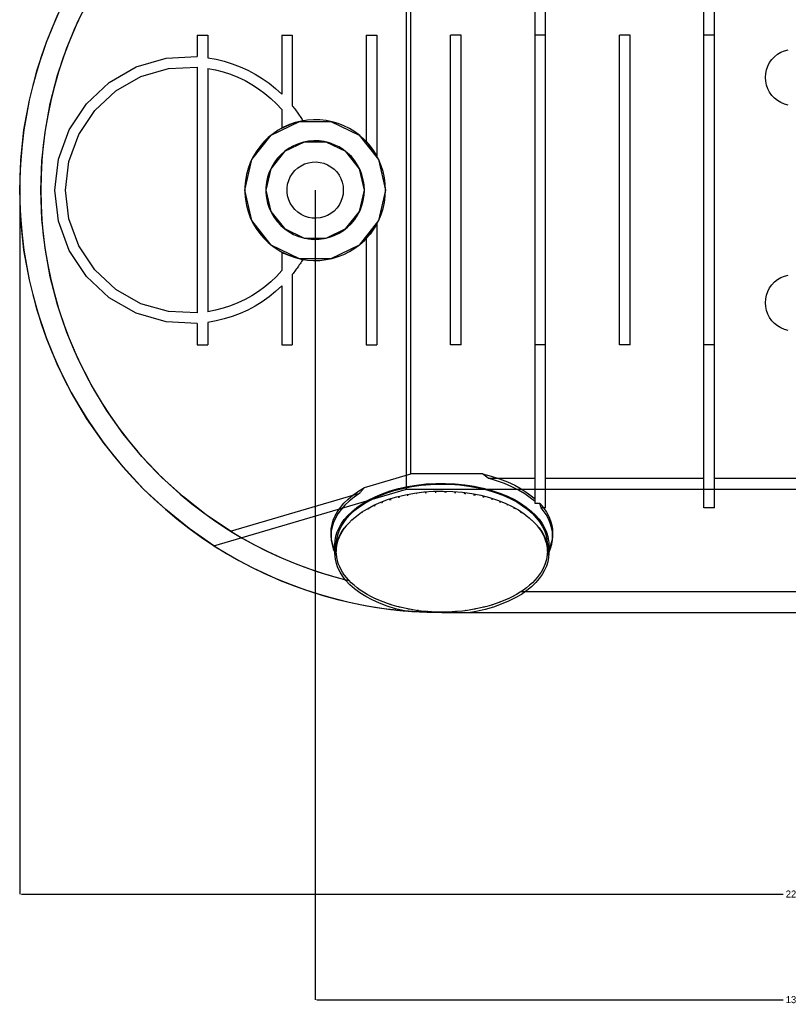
# Model space of a CAD drawing. Header units: millimetres. Extents: x -110 to 3644, y -116 to 106.
# Tile 1 of 10: x -110 to -1, y -116 to 24. Entities that reach past the tile are written whole.
import ezdxf

# ---------------------------------------------------------------- set-up
doc = ezdxf.new("R2010")
doc.units = ezdxf.units.MM
for name, color, linetype in [('DIMENSIONS', 3, 'Continuous'), ('HIDDEN', 8, 'Continuous'), ('VISIBLE', 7, 'Continuous')]:
    doc.layers.add(name, color=color, linetype=linetype)
doc.dimstyles.get("Standard").update_dxf_attribs({"dimtxt": 2.5, "dimasz": 2.5, "dimexe": 1.25, "dimexo": 0.625, "dimtad": 1, "dimtxsty": 'Standard', "dimcen": 2.5, "dimazin": 3, "dimtfac": 1, "dimtmove": 0, "dimatfit": 3, "dimarcsym": 0})

# ---------------------------------------------------------------- blocks, each defined once
blk = doc.blocks.new('_CLOSEDFILLED')
at = {"color": 0, "linetype": 'ByBlock'}
blk.add_solid([(-1, 0.16), (0, 0), (-1, -0.16)], dxfattribs=at)
blk = doc.blocks.new('*D0')
for p, q in [((-110, 0), (-110, -100)), ((110, 0), (110, -100)), ((-109.75, -100), (-1.5, -100)), ((1.5, -100), (109.75, -100))]:
    blk.add_line(p, q)
at = {"layer": 'Defpoints'}
for p in [(-110, 0), (110, 0), (-110, -100)]:
    blk.add_point(p, dxfattribs=at)
at = {"layer": 'DIMENSIONS', "xscale": 0.25, "yscale": 0.25, "rotation": 180}
blk.add_blockref('_CLOSEDFILLED', (-110, -100), dxfattribs=at)
at = {"layer": 'DIMENSIONS', "xscale": 0.25, "yscale": 0.25}
blk.add_blockref('_CLOSEDFILLED', (110, -100), dxfattribs=at)
at = {"layer": 'DIMENSIONS', "insert": (0, -100), "char_height": 1, "attachment_point": 5}
blk.add_mtext('220', dxfattribs=at)
blk = doc.blocks.new('*D2')
for p, q in [((-68, 0), (-68, -115)), ((68, 0), (68, -115)), ((-67.75, -115), (-1.5, -115)), ((1.5, -115), (67.75, -115))]:
    blk.add_line(p, q)
at = {"layer": 'Defpoints'}
for p in [(-68, 0), (68, 0), (-68, -115)]:
    blk.add_point(p, dxfattribs=at)
at = {"layer": 'DIMENSIONS', "xscale": 0.25, "yscale": 0.25, "rotation": 180}
blk.add_blockref('_CLOSEDFILLED', (-68, -115), dxfattribs=at)
at = {"layer": 'DIMENSIONS', "xscale": 0.25, "yscale": 0.25}
blk.add_blockref('_CLOSEDFILLED', (68, -115), dxfattribs=at)
at = {"layer": 'DIMENSIONS', "insert": (0, -115), "char_height": 1, "attachment_point": 5}
blk.add_mtext('136', dxfattribs=at)

msp = doc.modelspace()

# ---------------------------------------------------------------- linework, layer by layer
at = {"layer": 'HIDDEN'}
for points in [[(-107, 0), (-106.85, 4.132), (-106.401, 8.242), (-105.655, 12.308), (-104.617, 16.31), (-103.291, 20.226), (-101.684, 24.036), (-99.806, 27.719), (-97.666, 31.257), (-95.275, 34.629), (-92.645, 37.82), (-89.792, 40.812), (-86.729, 43.589), (-83.473, 46.137), (-80.04, 48.442)], [(-35.25, -45.134), (-35.25, 45.134)], [(-12.75, -45.134), (-12.75, 45.134)], [(-11.25, -45.134), (-11.25, 45.134)], [(-36.75, -44.524), (-36.75, 44.524)], [(-54.398, -40.323), (-54.398, 40.323)], [(-104.578, 24.925), (-105.433, 22.961), (-106.217, 20.968), (-106.93, 18.948), (-107.57, 16.904), (-108.136, 14.838), (-108.629, 12.754), (-109.047, 10.653), (-109.389, 8.539), (-109.656, 6.414), (-109.847, 4.28), (-109.962, 2.142), (-110, 0)], [(-101.355, 24.731), (-102.244, 22.794), (-103.06, 20.824), (-103.801, 18.826), (-104.468, 16.801), (-105.058, 14.753), (-105.571, 12.684), (-106.006, 10.597), (-106.363, 8.495), (-106.642, 6.382), (-106.841, 4.26), (-106.96, 2.131), (-107, 0)], [(-84.75, 22), (-83.25, 22)], [(-84.75, 22), (-84.75, 18.959)], [(-83.25, 22), (-83.25, 18.8)], [(-72.75, 22), (-71.25, 22)], [(-72.75, 22), (-72.75, 13.618)], [(-71.25, 22), (-71.25, 11.977)], [(-60.75, 22), (-60.75, 6.887)], [(-60.75, 22), (-59.25, 22)], [(-59.25, 22), (-59.25, 4.841)], [(-47.25, 22), (-48.75, 22)], [(-48.75, -22), (-48.75, 22)], [(-47.25, -22), (-47.25, 22)], [(-35.25, 22), (-36.75, 22)], [(-23.25, 22), (-24.75, 22)], [(-24.75, -22), (-24.75, 22)], [(-23.25, -22), (-23.25, 22)], [(-11.25, 22), (-12.75, 22)], [(-0.75, 12.071), (-1.284, 12.212), (-1.794, 12.425), (-2.269, 12.706), (-2.702, 13.05), (-3.082, 13.45), (-3.404, 13.899), (-3.661, 14.389), (-3.848, 14.908), (-3.962, 15.449), (-4, 16), (-3.962, 16.551), (-3.848, 17.092), (-3.661, 17.611), (-3.404, 18.101), (-3.082, 18.55), (-2.702, 18.95), (-2.269, 19.294), (-1.794, 19.575), (-1.284, 19.788), (-0.75, 19.929)], [(-84.75, -18.959), (-89.176, -18.733), (-93.43, -17.487), (-97.279, -15.29), (-100.515, -12.261), (-102.96, -8.564), (-104.483, -4.402), (-105, 0), (-104.483, 4.402), (-102.96, 8.564), (-100.515, 12.261), (-97.279, 15.29), (-93.43, 17.487), (-89.176, 18.733), (-84.75, 18.959)], [(-83.25, 18.8), (-82.078, 18.591), (-80.922, 18.309), (-79.786, 17.955), (-78.674, 17.531), (-77.591, 17.038), (-76.541, 16.478), (-75.528, 15.853), (-74.556, 15.167), (-73.629, 14.42), (-72.75, 13.618)], [(-84.75, -17.455), (-88.842, -17.268), (-92.778, -16.134), (-96.343, -14.116), (-99.341, -11.325), (-101.609, -7.913), (-103.021, -4.068), (-103.5, 0), (-103.021, 4.068), (-101.609, 7.913), (-99.341, 11.325), (-96.343, 14.116), (-92.778, 16.134), (-88.842, 17.268), (-84.75, 17.455)], [(-84.75, 17.455), (-84.75, -17.455)], [(-83.25, 17.283), (-82.155, 17.072), (-81.075, 16.793), (-80.015, 16.445), (-78.98, 16.03), (-77.973, 15.551), (-76.999, 15.008), (-76.061, 14.404), (-75.164, 13.742), (-74.311, 13.024), (-73.505, 12.253), (-72.75, 11.432)], [(-83.25, 17.283), (-83.25, -17.283)], [(-72.75, 11.432), (-72.75, 8.8)], [(-71.25, 11.977), (-71.133, 11.831), (-71.018, 11.685), (-70.904, 11.538), (-70.792, 11.389), (-70.681, 11.239), (-70.571, 11.089), (-70.463, 10.937), (-70.357, 10.784), (-70.252, 10.63), (-70.149, 10.475), (-70.047, 10.319), (-69.946, 10.162), (-69.847, 10.005), (-69.75, 9.846)], [(-58, 0), (-58.039, 0.884), (-58.156, 1.761), (-58.35, 2.624), (-58.62, 3.466), (-58.963, 4.282), (-59.377, 5.064), (-59.858, 5.806), (-60.403, 6.503), (-61.008, 7.149), (-61.667, 7.739), (-62.376, 8.268), (-63.128, 8.733), (-63.919, 9.129), (-64.742, 9.454), (-65.59, 9.705), (-66.458, 9.88), (-67.337, 9.978), (-68.221, 9.998), (-69.104, 9.939), (-69.978, 9.802), (-70.837, 9.589), (-71.673, 9.301), (-72.481, 8.94), (-73.253, 8.509), (-73.985, 8.011), (-74.669, 7.451), (-75.302, 6.833), (-75.877, 6.16), (-76.391, 5.44), (-76.839, 4.677), (-77.217, 3.878), (-77.524, 3.048), (-77.756, 2.194), (-77.912, 1.324), (-77.99, 0.442), (-77.99, -0.442), (-77.912, -1.324), (-77.756, -2.194), (-77.524, -3.048), (-77.217, -3.878), (-76.839, -4.677), (-76.391, -5.44), (-75.877, -6.16), (-75.302, -6.833), (-74.669, -7.451), (-73.985, -8.011), (-73.253, -8.509), (-72.481, -8.94), (-71.673, -9.301), (-70.837, -9.589), (-69.978, -9.802), (-69.104, -9.939), (-68.221, -9.998), (-67.337, -9.978), (-66.458, -9.88), (-65.59, -9.705), (-64.742, -9.454), (-63.919, -9.129), (-63.128, -8.733), (-62.376, -8.268), (-61.667, -7.739), (-61.008, -7.149), (-60.403, -6.503), (-59.858, -5.806), (-59.377, -5.064), (-58.963, -4.282), (-58.62, -3.466), (-58.35, -2.624), (-58.156, -1.761), (-58.039, -0.884), (-58, 0)], [(-72.75, 8.8), (-72.034, 9.15), (-71.292, 9.443), (-70.529, 9.675), (-69.75, 9.846)], [(-58, 0), (-58.99, -4.339), (-61.765, -7.818), (-65.775, -9.749), (-70.225, -9.749), (-74.235, -7.818), (-77.01, -4.339), (-78, 0), (-77.01, 4.339), (-74.235, 7.818), (-70.225, 9.749), (-65.775, 9.749), (-61.765, 7.818), (-58.99, 4.339), (-58, 0)], [(-61, 0), (-61.04, 0.744), (-61.158, 1.48), (-61.354, 2.199), (-61.626, 2.892), (-61.969, 3.554), (-62.381, 4.175), (-62.857, 4.748), (-63.39, 5.268), (-63.976, 5.728), (-64.608, 6.123), (-65.278, 6.449), (-65.979, 6.702), (-66.703, 6.879), (-67.441, 6.978), (-68.186, 6.998), (-68.929, 6.938), (-69.661, 6.8), (-70.375, 6.585), (-71.061, 6.295), (-71.713, 5.934), (-72.323, 5.506), (-72.883, 5.015), (-73.389, 4.468), (-73.833, 3.87), (-74.211, 3.228), (-74.519, 2.549), (-74.753, 1.842), (-74.911, 1.113), (-74.99, 0.373), (-74.99, -0.373), (-74.911, -1.113), (-74.753, -1.842), (-74.519, -2.549), (-74.211, -3.228), (-73.833, -3.87), (-73.389, -4.468), (-72.883, -5.015), (-72.323, -5.506), (-71.713, -5.934), (-71.061, -6.295), (-70.375, -6.585), (-69.661, -6.8), (-68.929, -6.938), (-68.186, -6.998), (-67.441, -6.978), (-66.703, -6.879), (-65.979, -6.702), (-65.278, -6.449), (-64.608, -6.123), (-63.976, -5.728), (-63.39, -5.268), (-62.857, -4.748), (-62.381, -4.175), (-61.969, -3.554), (-61.626, -2.892), (-61.354, -2.199), (-61.158, -1.48), (-61.04, -0.744), (-61, 0)], [(-64, 0), (-64.039, -0.557), (-64.155, -1.103), (-64.346, -1.627), (-64.608, -2.12), (-64.936, -2.571), (-65.323, -2.973), (-65.763, -3.316), (-66.247, -3.595), (-66.764, -3.804), (-67.305, -3.939), (-67.86, -3.998), (-68.418, -3.978), (-68.968, -3.881), (-69.498, -3.709), (-70, -3.464), (-70.463, -3.152), (-70.877, -2.779), (-71.236, -2.351), (-71.532, -1.878), (-71.759, -1.368), (-71.913, -0.832), (-71.99, -0.279), (-71.99, 0.279), (-71.913, 0.832), (-71.759, 1.368), (-71.532, 1.878), (-71.236, 2.351), (-70.877, 2.779), (-70.463, 3.152), (-70, 3.464), (-69.498, 3.709), (-68.968, 3.881), (-68.418, 3.978), (-67.86, 3.998), (-67.305, 3.939), (-66.764, 3.804), (-66.247, 3.595), (-65.763, 3.316), (-65.323, 2.973), (-64.936, 2.571), (-64.608, 2.12), (-64.346, 1.627), (-64.155, 1.103), (-64.039, 0.557), (-64, 0)], [(-110, 0), (-109.962, -2.142), (-109.847, -4.28), (-109.656, -6.414), (-109.389, -8.539), (-109.047, -10.653), (-108.629, -12.754), (-108.136, -14.838), (-107.57, -16.904), (-106.93, -18.948), (-106.217, -20.968), (-105.433, -22.961), (-104.578, -24.925), (-103.654, -26.857), (-102.661, -28.755), (-101.601, -30.616), (-100.475, -32.438), (-99.285, -34.219), (-98.032, -35.957), (-96.718, -37.648), (-95.345, -39.292), (-93.914, -40.885), (-92.426, -42.426), (-90.885, -43.914), (-89.292, -45.345), (-87.648, -46.718), (-85.957, -48.032), (-84.219, -49.285), (-82.438, -50.475), (-80.616, -51.601), (-78.755, -52.661), (-76.857, -53.654), (-74.925, -54.578), (-72.961, -55.433), (-70.968, -56.217), (-68.948, -56.93), (-66.904, -57.57), (-64.838, -58.136), (-62.754, -58.629), (-60.653, -59.047), (-58.539, -59.389), (-56.414, -59.656), (-54.28, -59.847), (-52.142, -59.962), (-50, -60)], [(-80.04, -48.442), (-83.473, -46.137), (-86.729, -43.589), (-89.792, -40.812), (-92.645, -37.82), (-95.275, -34.629), (-97.666, -31.257), (-99.806, -27.719), (-101.684, -24.036), (-103.291, -20.226), (-104.617, -16.31), (-105.655, -12.308), (-106.401, -8.242), (-106.85, -4.132), (-107, 0)], [(-64, 0), (-64, 0)], [(-64, 0), (-64, 0)], [(-107, 0), (-106.96, -2.131), (-106.841, -4.26), (-106.642, -6.382), (-106.363, -8.495), (-106.006, -10.597), (-105.571, -12.684), (-105.058, -14.753), (-104.468, -16.801), (-103.801, -18.826), (-103.06, -20.824), (-102.244, -22.794), (-101.355, -24.731), (-100.395, -26.634), (-99.363, -28.5), (-98.263, -30.326), (-97.096, -32.109), (-95.862, -33.848), (-94.564, -35.539), (-93.204, -37.18), (-91.784, -38.77), (-90.305, -40.305), (-88.77, -41.784), (-87.18, -43.204), (-85.539, -44.564), (-83.848, -45.862), (-82.109, -47.096), (-80.326, -48.263), (-78.5, -49.363), (-76.634, -50.395), (-74.731, -51.355), (-72.794, -52.244), (-70.824, -53.06), (-68.826, -53.801), (-66.801, -54.468), (-64.753, -55.058), (-63.192, -55.445)], [(-59.25, -4.841), (-59.25, -22)], [(-60.75, -6.887), (-60.75, -22)], [(-72.75, -8.8), (-72.75, -11.432)], [(-69.75, -9.846), (-70.529, -9.675), (-71.292, -9.443), (-72.034, -9.15), (-72.75, -8.8)], [(-69.75, -9.846), (-69.847, -10.005), (-69.946, -10.162), (-70.047, -10.319), (-70.149, -10.475), (-70.252, -10.63), (-70.357, -10.784), (-70.463, -10.937), (-70.571, -11.089), (-70.681, -11.239), (-70.792, -11.389), (-70.904, -11.538), (-71.018, -11.685), (-71.133, -11.831), (-71.25, -11.977)], [(-72.75, -11.432), (-73.505, -12.253), (-74.311, -13.024), (-75.164, -13.742), (-76.061, -14.404), (-76.999, -15.008), (-77.973, -15.551), (-78.98, -16.03), (-80.015, -16.445), (-81.075, -16.793), (-82.155, -17.072), (-83.25, -17.283)], [(-71.25, -11.977), (-71.25, -22)], [(-0.75, -19.929), (-1.284, -19.788), (-1.794, -19.575), (-2.269, -19.294), (-2.702, -18.95), (-3.082, -18.55), (-3.404, -18.101), (-3.661, -17.611), (-3.848, -17.092), (-3.962, -16.551), (-4, -16), (-3.962, -15.449), (-3.848, -14.908), (-3.661, -14.389), (-3.404, -13.899), (-3.082, -13.45), (-2.702, -13.05), (-2.269, -12.706), (-1.794, -12.425), (-1.284, -12.212), (-0.75, -12.071)], [(-72.75, -13.618), (-73.629, -14.42), (-74.556, -15.167), (-75.528, -15.853), (-76.541, -16.478), (-77.591, -17.038), (-78.674, -17.531), (-79.786, -17.955), (-80.922, -18.309), (-82.078, -18.591), (-83.25, -18.8)], [(-72.75, -13.618), (-72.75, -22)], [(-84.75, -18.959), (-84.75, -22)], [(-83.25, -18.8), (-83.25, -22)], [(-84.75, -22), (-83.25, -22)], [(-72.75, -22), (-71.25, -22)], [(-60.75, -22), (-59.25, -22)], [(-47.25, -22), (-48.75, -22)], [(-35.25, -22), (-36.75, -22)], [(-23.25, -22), (-24.75, -22)], [(-11.25, -22), (-12.75, -22)], [(-60.966, -42.246), (-54.398, -40.323)], [(-44.239, -40.323), (-54.398, -40.323)], [(-44.239, -40.323), (-42.978, -40.644), (-41.785, -41.023), (-40.67, -41.452), (-39.639, -41.926), (-38.699, -42.438), (-37.851, -42.981), (-37.098, -43.549), (-36.75, -43.847)], [(-43.417, -40.933), (-44.239, -40.323)], [(-65.2, -50.369), (-65.164, -49.766), (-65.054, -49.165), (-64.871, -48.565), (-64.612, -47.968), (-64.275, -47.374), (-63.856, -46.784), (-63.353, -46.203), (-62.762, -45.633), (-62.081, -45.078), (-61.31, -44.544), (-60.447, -44.036), (-59.496, -43.561), (-58.458, -43.125), (-57.34, -42.734), (-56.148, -42.395), (-54.892, -42.114), (-53.583, -41.896), (-52.234, -41.745), (-50.859, -41.664), (-49.472, -41.656), (-48.089, -41.72), (-46.725, -41.855), (-45.395, -42.06), (-44.113, -42.331), (-42.892, -42.662), (-41.741, -43.05), (-40.671, -43.486), (-39.687, -43.964), (-38.794, -44.479), (-37.994, -45.022), (-37.29, -45.587), (-36.679, -46.17), (-36.16, -46.764), (-35.731, -47.365), (-35.387, -47.97), (-35.125, -48.577), (-34.941, -49.183), (-34.834, -49.788), (-34.808, -50.078), (-34.8, -50.369)], [(-64.996, -50.175), (-64.936, -49.576), (-64.803, -48.98), (-64.596, -48.385), (-64.312, -47.792), (-63.948, -47.203), (-63.502, -46.621), (-62.97, -46.047), (-62.35, -45.485), (-61.639, -44.942), (-60.838, -44.421), (-59.946, -43.928), (-58.966, -43.471), (-57.901, -43.056), (-56.759, -42.688), (-55.547, -42.375), (-54.276, -42.122), (-52.957, -41.934), (-51.603, -41.814), (-50.23, -41.766), (-48.852, -41.79), (-47.485, -41.887), (-46.144, -42.054), (-44.844, -42.289), (-43.598, -42.588), (-42.418, -42.945), (-41.313, -43.355), (-40.292, -43.81), (-39.36, -44.304), (-38.52, -44.831), (-37.775, -45.383), (-37.125, -45.954), (-36.568, -46.539), (-36.101, -47.134), (-35.721, -47.734), (-35.425, -48.336), (-35.209, -48.939), (-35.07, -49.541), (-35.004, -50.175)], [(-36.75, -44.256), (-37.438, -43.691), (-38.218, -43.145), (-39.088, -42.626), (-40.048, -42.138), (-41.094, -41.689), (-42.221, -41.285), (-43.417, -40.933)], [(-43.417, -40.933), (-36.75, -40.933)], [(-35.25, -40.933), (-12.75, -40.933)], [(-11.25, -40.933), (11.25, -40.933)], [(-80.04, -48.442), (-61.638, -43.053)], [(-65.75, -48.73), (-65.714, -48.117), (-65.604, -47.505), (-65.421, -46.895), (-65.163, -46.286), (-64.825, -45.681), (-64.407, -45.08), (-63.904, -44.487), (-63.315, -43.905), (-62.635, -43.337), (-61.865, -42.79), (-60.966, -42.246)], [(-61.638, -43.053), (-62.449, -43.606), (-63.166, -44.182), (-63.789, -44.774), (-64.32, -45.379), (-64.762, -45.99), (-65.118, -46.606), (-65.391, -47.223), (-65.586, -47.841), (-65.705, -48.457), (-65.75, -49.14)], [(-63.214, -47.29), (-62.795, -46.861), (-62.148, -46.304), (-61.41, -45.767), (-60.582, -45.254), (-59.663, -44.771), (-58.657, -44.326), (-57.569, -43.924), (-56.406, -43.572), (-55.175, -43.276), (-53.888, -43.042), (-52.557, -42.874), (-51.196, -42.775), (-49.819, -42.749), (-48.443, -42.795), (-47.082, -42.912), (-45.752, -43.1), (-44.467, -43.355), (-43.239, -43.672), (-42.081, -44.045), (-41, -44.469), (-40.005, -44.936), (-39.1, -45.441), (-38.289, -45.976), (-37.572, -46.534), (-36.95, -47.11), (-36.648, -47.432)], [(-61.638, -43.053), (-61.591, -42.992), (-61.544, -42.932), (-61.497, -42.872), (-61.45, -42.813), (-61.403, -42.754), (-61.355, -42.695), (-61.307, -42.637), (-61.259, -42.58), (-61.211, -42.523), (-61.162, -42.467), (-61.113, -42.411), (-61.064, -42.355), (-61.015, -42.3), (-60.966, -42.246)], [(-36.062, -44.524), (-36.75, -44.524)], [(-36.062, -44.524), (-35.555, -45.13), (-35.136, -45.743), (-34.802, -46.36), (-34.549, -46.977), (-34.375, -47.594), (-34.276, -48.21), (-34.25, -48.73)], [(-35.883, -45.134), (-36.062, -44.524)], [(-34.25, -49.14), (-34.286, -48.527), (-34.396, -47.915), (-34.579, -47.304), (-34.837, -46.696), (-35.175, -46.09), (-35.593, -45.49), (-35.883, -45.134)], [(-35.25, -45.134), (-35.883, -45.134)], [(-11.25, -45.134), (-12.75, -45.134)], [(-63.352, -47.432), (-63.228, -47.305)], [(-80.04, -48.442), (-78.356, -49.446), (-76.638, -50.393), (-74.888, -51.279), (-73.109, -52.105), (-71.303, -52.87), (-69.471, -53.571), (-67.617, -54.209), (-65.741, -54.783), (-63.847, -55.293), (-63.192, -55.445)], [(-64.994, -51.487), (-65.038, -51.416), (-65.332, -50.799), (-65.546, -50.181), (-65.683, -49.565), (-65.733, -49.148), (-65.75, -48.73)], [(-65.75, -48.73), (-65.75, -49.14)], [(-34.25, -48.73), (-34.286, -49.344), (-34.396, -49.956), (-34.579, -50.566), (-34.837, -51.175), (-35.005, -51.476)], [(-34.25, -48.73), (-34.25, -49.14)], [(-65.75, -49.14), (-65.714, -49.753), (-65.604, -50.365), (-65.421, -50.976), (-65.163, -51.584), (-64.959, -51.949)], [(-35.041, -51.95), (-34.812, -51.532), (-34.557, -50.914), (-34.38, -50.297), (-34.278, -49.681), (-34.25, -49.14)], [(-65.162, -50.983), (-65.2, -50.369)], [(-65.2, -50.369), (-65.2, -51.598)], [(-64.972, -50.856), (-64.982, -50.791), (-64.995, -50.58), (-65, -50.369)], [(-35, -50.369), (-35.029, -50.845)], [(-34.8, -50.369), (-34.838, -50.983)], [(-34.8, -51.598), (-34.8, -50.369)], [(-64.968, -51.884), (-64.973, -51.871)], [(-35.027, -51.871), (-35.032, -51.884)], [(-38.691, -57), (38.691, -57)], [(-50, -60), (50, -60)]]:
    msp.add_lwpolyline(points, dxfattribs=at)
at = {"layer": 'VISIBLE'}
for points in [[(-110, 0), (-109.847, 4.285), (-109.388, 8.549), (-108.626, 12.768), (-107.564, 16.923), (-106.208, 20.991), (-104.566, 24.952), (-102.644, 28.785), (-100.454, 32.471), (-98.006, 35.992), (-95.313, 39.329), (-92.388, 42.465), (-89.247, 45.383), (-85.906, 48.071), (-82.381, 50.512)], [(-55, -42.495), (-55, 42.495)], [(-84.75, 22), (-83.25, 22)], [(-84.75, 22), (-84.75, 18.959)], [(-83.25, 22), (-83.25, 18.8)], [(-72.75, 22), (-71.25, 22)], [(-72.75, 22), (-72.75, 13.618)], [(-71.25, 22), (-71.25, 11.977)], [(-60.75, 22), (-60.75, 6.887)], [(-60.75, 22), (-59.25, 22)], [(-59.25, 22), (-59.25, 4.841)], [(-47.25, 22), (-48.75, 22)], [(-48.75, -22), (-48.75, 22)], [(-47.25, -22), (-47.25, 22)], [(-35.25, 22), (-36.75, 22)], [(-36.75, -22), (-36.75, 22)], [(-35.25, -22), (-35.25, 22)], [(-23.25, 22), (-24.75, 22)], [(-24.75, -22), (-24.75, 22)], [(-23.25, -22), (-23.25, 22)], [(-11.25, 22), (-12.75, 22)], [(-12.75, -22), (-12.75, 22)], [(-11.25, -22), (-11.25, 22)], [(-0.75, 12.071), (-1.284, 12.212), (-1.794, 12.425), (-2.269, 12.706), (-2.702, 13.05), (-3.082, 13.45), (-3.404, 13.899), (-3.661, 14.389), (-3.848, 14.908), (-3.962, 15.449), (-4, 16), (-3.962, 16.551), (-3.848, 17.092), (-3.661, 17.611), (-3.404, 18.101), (-3.082, 18.55), (-2.702, 18.95), (-2.269, 19.294), (-1.794, 19.575), (-1.284, 19.788), (-0.75, 19.929)], [(-84.75, -18.959), (-89.176, -18.733), (-93.43, -17.487), (-97.279, -15.29), (-100.515, -12.261), (-102.96, -8.564), (-104.483, -4.402), (-105, 0), (-104.483, 4.402), (-102.96, 8.564), (-100.515, 12.261), (-97.279, 15.29), (-93.43, 17.487), (-89.176, 18.733), (-84.75, 18.959)], [(-83.25, 18.8), (-82.078, 18.591), (-80.922, 18.309), (-79.786, 17.955), (-78.674, 17.531), (-77.591, 17.038), (-76.541, 16.478), (-75.528, 15.853), (-74.556, 15.167), (-73.629, 14.42), (-72.75, 13.618)], [(-84.75, -17.455), (-88.842, -17.268), (-92.778, -16.134), (-96.343, -14.116), (-99.341, -11.325), (-101.609, -7.913), (-103.021, -4.068), (-103.5, 0), (-103.021, 4.068), (-101.609, 7.913), (-99.341, 11.325), (-96.343, 14.116), (-92.778, 16.134), (-88.842, 17.268), (-84.75, 17.455)], [(-84.75, 17.455), (-84.75, -17.455)], [(-83.25, 17.283), (-82.155, 17.072), (-81.075, 16.793), (-80.015, 16.445), (-78.98, 16.03), (-77.973, 15.551), (-76.999, 15.008), (-76.061, 14.404), (-75.164, 13.742), (-74.311, 13.024), (-73.505, 12.253), (-72.75, 11.432)], [(-83.25, 17.283), (-83.25, -17.283)], [(-72.75, 11.432), (-72.75, 8.8)], [(-71.25, 11.977), (-71.133, 11.831), (-71.018, 11.685), (-70.904, 11.538), (-70.792, 11.389), (-70.681, 11.239), (-70.571, 11.089), (-70.463, 10.937), (-70.357, 10.784), (-70.252, 10.63), (-70.149, 10.475), (-70.047, 10.319), (-69.946, 10.162), (-69.847, 10.005), (-69.75, 9.846)], [(-72.75, 8.8), (-72.034, 9.15), (-71.292, 9.443), (-70.529, 9.675), (-69.75, 9.846)], [(-61, 0), (-61.693, 3.037), (-63.636, 5.473), (-66.442, 6.824), (-69.558, 6.824), (-72.364, 5.473), (-74.307, 3.037), (-75, 0), (-74.307, -3.037), (-72.364, -5.473), (-69.558, -6.824), (-66.442, -6.824), (-63.636, -5.473), (-61.693, -3.037), (-61, 0)], [(-60.75, 6.887), (-60.193, 6.249), (-59.691, 5.565), (-59.25, 4.841)], [(-64, 0), (-64.039, -0.557), (-64.155, -1.103), (-64.346, -1.627), (-64.608, -2.12), (-64.936, -2.571), (-65.323, -2.973), (-65.763, -3.316), (-66.247, -3.595), (-66.764, -3.804), (-67.305, -3.939), (-67.86, -3.998), (-68.418, -3.978), (-68.968, -3.881), (-69.498, -3.709), (-70, -3.464), (-70.463, -3.152), (-70.877, -2.779), (-71.236, -2.351), (-71.532, -1.878), (-71.759, -1.368), (-71.913, -0.832), (-71.99, -0.279), (-71.99, 0.279), (-71.913, 0.832), (-71.759, 1.368), (-71.532, 1.878), (-71.236, 2.351), (-70.877, 2.779), (-70.463, 3.152), (-70, 3.464), (-69.498, 3.709), (-68.968, 3.881), (-68.418, 3.978), (-67.86, 3.998), (-67.305, 3.939), (-66.764, 3.804), (-66.247, 3.595), (-65.763, 3.316), (-65.323, 2.973), (-64.936, 2.571), (-64.608, 2.12), (-64.346, 1.627), (-64.155, 1.103), (-64.039, 0.557), (-64, 0)], [(-82.381, -50.512), (-85.906, -48.071), (-89.247, -45.383), (-92.388, -42.465), (-95.313, -39.329), (-98.006, -35.992), (-100.454, -32.471), (-102.644, -28.785), (-104.566, -24.952), (-106.208, -20.991), (-107.564, -16.923), (-108.626, -12.768), (-109.388, -8.549), (-109.847, -4.285), (-110, 0)], [(-64, 0), (-64, 0)], [(-64, 0), (-64, 0)], [(-59.25, -4.841), (-59.691, -5.565), (-60.193, -6.249), (-60.75, -6.887)], [(-59.25, -4.841), (-59.25, -22)], [(-60.75, -6.887), (-60.75, -22)], [(-72.75, -8.8), (-72.75, -11.432)], [(-69.75, -9.846), (-70.529, -9.675), (-71.292, -9.443), (-72.034, -9.15), (-72.75, -8.8)], [(-69.75, -9.846), (-69.847, -10.005), (-69.946, -10.162), (-70.047, -10.319), (-70.149, -10.475), (-70.252, -10.63), (-70.357, -10.784), (-70.463, -10.937), (-70.571, -11.089), (-70.681, -11.239), (-70.792, -11.389), (-70.904, -11.538), (-71.018, -11.685), (-71.133, -11.831), (-71.25, -11.977)], [(-72.75, -11.432), (-73.505, -12.253), (-74.311, -13.024), (-75.164, -13.742), (-76.061, -14.404), (-76.999, -15.008), (-77.973, -15.551), (-78.98, -16.03), (-80.015, -16.445), (-81.075, -16.793), (-82.155, -17.072), (-83.25, -17.283)], [(-71.25, -11.977), (-71.25, -22)], [(-0.75, -19.929), (-1.284, -19.788), (-1.794, -19.575), (-2.269, -19.294), (-2.702, -18.95), (-3.082, -18.55), (-3.404, -18.101), (-3.661, -17.611), (-3.848, -17.092), (-3.962, -16.551), (-4, -16), (-3.962, -15.449), (-3.848, -14.908), (-3.661, -14.389), (-3.404, -13.899), (-3.082, -13.45), (-2.702, -13.05), (-2.269, -12.706), (-1.794, -12.425), (-1.284, -12.212), (-0.75, -12.071)], [(-72.75, -13.618), (-73.629, -14.42), (-74.556, -15.167), (-75.528, -15.853), (-76.541, -16.478), (-77.591, -17.038), (-78.674, -17.531), (-79.786, -17.955), (-80.922, -18.309), (-82.078, -18.591), (-83.25, -18.8)], [(-72.75, -13.618), (-72.75, -22)], [(-84.75, -18.959), (-84.75, -22)], [(-83.25, -18.8), (-83.25, -22)], [(-84.75, -22), (-83.25, -22)], [(-72.75, -22), (-71.25, -22)], [(-60.75, -22), (-59.25, -22)], [(-47.25, -22), (-48.75, -22)], [(-35.25, -22), (-36.75, -22)], [(-23.25, -22), (-24.75, -22)], [(-11.25, -22), (-12.75, -22)], [(-82.381, -50.512), (-55, -42.495)], [(-55, -42.495), (55, -42.495)], [(-54.948, -43.356), (-54.892, -43.343), (-54.767, -43.322)], [(-53.596, -43.127), (-53.583, -43.125), (-53.55, -43.121)], [(-52.351, -42.987), (-52.234, -42.974), (-52.187, -42.971)], [(-50.967, -42.899), (-50.859, -42.893), (-50.806, -42.893)], [(-49.616, -42.885), (-49.472, -42.884), (-49.382, -42.889)], [(-48.215, -42.943), (-48.089, -42.948), (-47.996, -42.958)], [(-46.858, -43.071), (-46.725, -43.084), (-46.607, -43.102)], [(-45.499, -43.273), (-45.395, -43.289), (-45.28, -43.313)], [(-58.569, -44.4), (-58.458, -44.354), (-58.373, -44.324)], [(-57.447, -44), (-57.34, -43.963), (-57.22, -43.929)], [(-56.217, -43.644), (-56.148, -43.624), (-56.026, -43.597)], [(-44.206, -43.54), (-44.113, -43.559), (-43.984, -43.595)], [(-42.942, -43.878), (-42.892, -43.891), (-42.792, -43.925)], [(-41.794, -44.261), (-41.741, -44.278), (-41.665, -44.309)], [(-40.774, -44.672), (-40.671, -44.714), (-40.626, -44.736)], [(-61.392, -45.83), (-61.31, -45.773), (-61.219, -45.719)], [(-60.493, -45.292), (-60.447, -45.265), (-60.332, -45.207)], [(-59.597, -44.84), (-59.496, -44.79), (-59.457, -44.773)], [(-39.797, -45.139), (-39.687, -45.193), (-39.598, -45.244)], [(-38.868, -45.665), (-38.794, -45.707), (-38.693, -45.776)], [(-65.2, -51.598), (-65.164, -50.995), (-65.054, -50.394), (-64.871, -49.794), (-64.612, -49.197), (-64.275, -48.602), (-63.856, -48.013), (-63.353, -47.432), (-63.277, -47.359)], [(-63.498, -47.605), (-63.352, -47.432)], [(-62.8, -46.899), (-62.762, -46.861), (-62.668, -46.785)], [(-62.183, -46.39), (-62.081, -46.307), (-62.032, -46.273)], [(-38.023, -46.231), (-37.994, -46.25), (-37.952, -46.284)], [(-37.389, -46.736), (-37.29, -46.816), (-37.228, -46.875)], [(-36.739, -47.341), (-36.679, -47.398), (-36.16, -47.992), (-35.731, -48.593), (-35.387, -49.199), (-35.125, -49.805), (-34.941, -50.412), (-34.834, -51.017), (-34.808, -51.307), (-34.8, -51.598)], [(-36.648, -47.432), (-36.556, -47.545)], [(-64.55, -49.261), (-64.354, -48.854)], [(-64.448, -49.049), (-64.412, -48.967), (-64.388, -48.925)], [(-64.354, -48.854), (-64.123, -48.453)], [(-64.123, -48.453), (-63.858, -48.059)], [(-64.092, -48.407), (-64.075, -48.377), (-64.025, -48.308)], [(-63.858, -48.059), (-63.56, -47.673)], [(-63.709, -47.866), (-63.656, -47.792), (-63.604, -47.731)], [(-36.44, -47.673), (-36.142, -48.059)], [(-36.201, -47.982), (-36.167, -48.025), (-36.158, -48.038)], [(-36.142, -48.059), (-35.877, -48.453)], [(-35.877, -48.453), (-35.646, -48.854)], [(-35.812, -48.566), (-35.774, -48.624), (-35.736, -48.698)], [(-35.646, -48.854), (-35.45, -49.261)], [(-65, -50.369), (-64.996, -50.175)], [(-64.928, -50.508), (-64.838, -50.089)], [(-64.868, -50.232), (-64.854, -50.156), (-64.846, -50.13)], [(-64.838, -50.089), (-64.712, -49.673)], [(-64.712, -49.673), (-64.55, -49.261)], [(-64.685, -49.604), (-64.671, -49.56), (-64.636, -49.479)], [(-35.49, -49.178), (-35.465, -49.226), (-35.46, -49.24)], [(-35.45, -49.261), (-35.288, -49.673)], [(-35.288, -49.673), (-35.162, -50.089)], [(-35.258, -49.772), (-35.237, -49.829), (-35.216, -49.911)], [(-35.162, -50.089), (-35.072, -50.508)], [(-35.004, -50.175), (-35, -50.369)], [(-82.381, -50.512), (-80.638, -51.588), (-78.86, -52.603), (-77.049, -53.557), (-75.206, -54.449), (-73.333, -55.277), (-71.433, -56.041), (-69.509, -56.74), (-67.562, -57.372), (-65.594, -57.938), (-63.608, -58.437), (-61.606, -58.867), (-59.591, -59.229), (-57.564, -59.521)], [(-55.326, -59.763), (-56.576, -59.458), (-57.759, -59.095), (-58.866, -58.679), (-59.889, -58.219), (-60.823, -57.719), (-61.664, -57.188), (-62.41, -56.632), (-63.062, -56.056), (-63.621, -55.467), (-64.09, -54.868), (-64.471, -54.265), (-64.769, -53.658), (-64.987, -53.052), (-65.128, -52.446), (-65.182, -52.022), (-65.2, -51.598)], [(-64.973, -51.871), (-65.087, -51.428), (-65.162, -50.983)], [(-65, -50.369), (-65, -51.352)], [(-65, -51.352), (-64.982, -50.93)], [(-64.982, -51.774), (-64.982, -51.774), (-64.995, -51.563), (-65, -51.352)], [(-65, -51.352), (-65, -51.352)], [(-64.982, -51.774), (-65, -51.352)], [(-64.982, -50.93), (-64.928, -50.508)], [(-64.968, -50.818), (-64.964, -50.753), (-64.949, -50.672)], [(-34.8, -51.598), (-34.836, -52.2), (-34.946, -52.801), (-35.129, -53.401), (-35.388, -53.998), (-35.725, -54.593), (-36.144, -55.182), (-36.647, -55.763), (-37.238, -56.334), (-37.919, -56.888), (-38.69, -57.422), (-39.553, -57.93), (-40.504, -58.405), (-41.542, -58.841), (-42.66, -59.232), (-43.852, -59.571), (-45.108, -59.852), (-45.946, -60)], [(-35.106, -50.353), (-35.086, -50.431), (-35.082, -50.462)], [(-35.072, -50.508), (-35.018, -50.93)], [(-34.838, -50.983), (-34.913, -51.428), (-35.027, -51.871)], [(-35.018, -50.93), (-35, -51.352)], [(-35, -51.352), (-35.018, -51.774)], [(-35.015, -50.992), (-35.01, -51.032), (-35, -51.352)], [(-35, -51.352), (-35, -50.369)], [(-64.928, -52.195), (-64.982, -51.774)], [(-64.838, -52.614), (-64.928, -52.195)], [(-64.872, -52.454), (-64.894, -52.375), (-64.903, -52.309)], [(-64.712, -53.03), (-64.838, -52.614)], [(-64.722, -52.998), (-64.73, -52.977), (-64.748, -52.911)], [(-64.55, -53.442), (-64.712, -53.03)], [(-35.288, -53.03), (-35.45, -53.442)], [(-35.315, -53.099), (-35.329, -53.143), (-35.364, -53.225)], [(-35.162, -52.614), (-35.288, -53.03)], [(-35.072, -52.195), (-35.162, -52.614)], [(-35.132, -52.472), (-35.146, -52.548), (-35.154, -52.574)], [(-35.018, -51.774), (-35.072, -52.195)], [(-35.032, -51.885), (-35.036, -51.95), (-35.051, -52.032)], [(-64.354, -53.849), (-64.55, -53.442)], [(-64.447, -53.657), (-64.488, -53.58), (-64.509, -53.529)], [(-64.123, -54.25), (-64.354, -53.849)], [(-64.148, -54.207), (-64.165, -54.182), (-64.202, -54.113)], [(-63.858, -54.644), (-64.123, -54.25)], [(-35.877, -54.25), (-36.142, -54.644)], [(-35.908, -54.297), (-35.925, -54.327), (-35.975, -54.396)], [(-35.646, -53.849), (-35.877, -54.25)], [(-35.45, -53.442), (-35.646, -53.849)], [(-35.552, -53.655), (-35.588, -53.737), (-35.612, -53.779)], [(-63.56, -55.03), (-63.858, -54.644)], [(-63.7, -54.849), (-63.758, -54.78), (-63.791, -54.731)], [(-63.229, -55.407), (-63.56, -55.03)], [(-63.248, -55.385), (-63.262, -55.372), (-63.299, -55.328)], [(-62.866, -55.775), (-63.229, -55.407)], [(-62.472, -56.132), (-62.866, -55.775)], [(-62.61, -56.007), (-62.674, -55.953), (-62.732, -55.896)], [(-37.134, -55.775), (-37.528, -56.132)], [(-36.771, -55.407), (-37.134, -55.775)], [(-36.821, -55.458), (-36.848, -55.489), (-36.913, -55.551)], [(-36.44, -55.03), (-36.771, -55.407)], [(-36.142, -54.644), (-36.44, -55.03)], [(-36.291, -54.837), (-36.344, -54.912), (-36.381, -54.954)], [(-62.048, -56.477), (-62.472, -56.132)], [(-61.595, -56.81), (-62.048, -56.477)], [(-61.938, -56.558), (-61.993, -56.519), (-62.013, -56.503)], [(-61.114, -57.13), (-61.595, -56.81)], [(-61.181, -57.086), (-61.218, -57.063), (-61.289, -57.013)], [(-60.607, -57.435), (-61.114, -57.13)], [(-38.886, -57.13), (-39.393, -57.435)], [(-38.89, -57.132), (-38.892, -57.134), (-38.902, -57.14)], [(-38.405, -56.81), (-38.886, -57.13)], [(-37.952, -56.477), (-38.405, -56.81)], [(-38.066, -56.561), (-38.121, -56.605), (-38.2, -56.66)], [(-37.528, -56.132), (-37.952, -56.477)], [(-37.375, -55.993), (-37.439, -56.055), (-37.473, -56.082)], [(-60.073, -57.727), (-60.607, -57.435)], [(-60.267, -57.621), (-60.348, -57.58), (-60.422, -57.536)], [(-59.516, -58.002), (-60.073, -57.727)], [(-58.935, -58.262), (-59.516, -58.002)], [(-59.301, -58.099), (-59.387, -58.063), (-59.429, -58.041)], [(-58.334, -58.505), (-58.935, -58.262)], [(-58.336, -58.504), (-58.338, -58.504), (-58.342, -58.502)], [(-57.712, -58.731), (-58.334, -58.505)], [(-57.071, -58.94), (-57.712, -58.731)], [(-42.288, -58.731), (-42.929, -58.94)], [(-41.666, -58.505), (-42.288, -58.731)], [(-41.718, -58.524), (-41.745, -58.535), (-41.813, -58.559)], [(-41.065, -58.262), (-41.666, -58.505)], [(-40.484, -58.002), (-41.065, -58.262)], [(-40.638, -58.071), (-40.707, -58.105), (-40.801, -58.144)], [(-39.927, -57.727), (-40.484, -58.002)], [(-39.393, -57.435), (-39.927, -57.727)], [(-39.669, -57.586), (-39.755, -57.636), (-39.814, -57.665)], [(-57.564, -59.521), (-57.405, -59.541), (-57.245, -59.561), (-57.085, -59.58), (-56.926, -59.599), (-56.766, -59.617), (-56.606, -59.635), (-56.446, -59.653), (-56.286, -59.67), (-56.126, -59.686), (-55.966, -59.703), (-55.806, -59.718), (-55.646, -59.734), (-55.486, -59.749), (-55.326, -59.763)], [(-57.162, -58.91), (-57.207, -58.897), (-57.293, -58.867)], [(-56.413, -59.129), (-57.071, -58.94)], [(-55.74, -59.3), (-56.413, -59.129)], [(-55.925, -59.253), (-56.005, -59.236), (-56.103, -59.208)], [(-55.053, -59.452), (-55.74, -59.3)], [(-50, -60), (-52.07, -59.964), (-54.099, -59.86), (-54.722, -59.814), (-55.326, -59.763)], [(-54.354, -59.585), (-55.053, -59.452)], [(-54.64, -59.531), (-54.74, -59.515), (-54.827, -59.495)], [(-53.645, -59.698), (-54.354, -59.585)], [(-52.926, -59.79), (-53.645, -59.698)], [(-53.321, -59.739), (-53.425, -59.728), (-53.492, -59.717)], [(-52.201, -59.862), (-52.926, -59.79)], [(-51.47, -59.914), (-52.201, -59.862)], [(-51.988, -59.877), (-52.074, -59.873), (-52.115, -59.868)], [(-50.736, -59.945), (-51.47, -59.914)], [(-50, -59.955), (-50.736, -59.945)], [(-50.668, -59.946), (-50.702, -59.946), (-50.714, -59.945)], [(-49.264, -59.945), (-50, -59.955)], [(-50, -60), (-49.707, -60), (-49.414, -60), (-49.121, -60), (-48.829, -60), (-48.537, -60), (-48.245, -60), (-47.954, -60), (-47.664, -60), (-47.375, -60), (-47.087, -60), (-46.799, -60), (-46.514, -60), (-46.229, -60), (-45.946, -60)], [(-49.304, -59.946), (-49.324, -59.947), (-49.377, -59.947)], [(-48.53, -59.914), (-49.264, -59.945)], [(-47.799, -59.862), (-48.53, -59.914)], [(-47.905, -59.87), (-47.955, -59.875), (-48.05, -59.88)], [(-47.074, -59.79), (-47.799, -59.862)], [(-46.355, -59.698), (-47.074, -59.79)], [(-46.535, -59.721), (-46.611, -59.733), (-46.717, -59.744)], [(-45.646, -59.585), (-46.355, -59.698)], [(-45.946, -60), (45.946, -60)], [(-44.947, -59.452), (-45.646, -59.585)], [(-45.21, -59.502), (-45.306, -59.523), (-45.401, -59.538)], [(-44.26, -59.3), (-44.947, -59.452)], [(-43.587, -59.129), (-44.26, -59.3)], [(-43.953, -59.222), (-44.053, -59.25), (-44.119, -59.265)], [(-42.929, -58.94), (-43.587, -59.129)], [(-42.803, -58.898), (-42.862, -58.919), (-42.886, -58.925)]]:
    msp.add_lwpolyline(points, dxfattribs=at)

# ---------------------------------------------------------------- dimensions: what is measured, and where the dimension line sits
at = {"layer": 'DIMENSIONS'}
for base, p1, p2, picture, middle in [((-110, -100), (-110, 0), (110, 0), '*D0', (0, -100)), ((-68, -115), (-68, 0), (68, 0), '*D2', (0, -115))]:
    dim = msp.add_linear_dim(base=base, p1=p1, p2=p2, dimstyle='Standard', dxfattribs=at)
    dim.commit()
    dim.dimension.update_dxf_attribs({"geometry": picture, "text_midpoint": middle})

doc.saveas('drawing.dxf')
